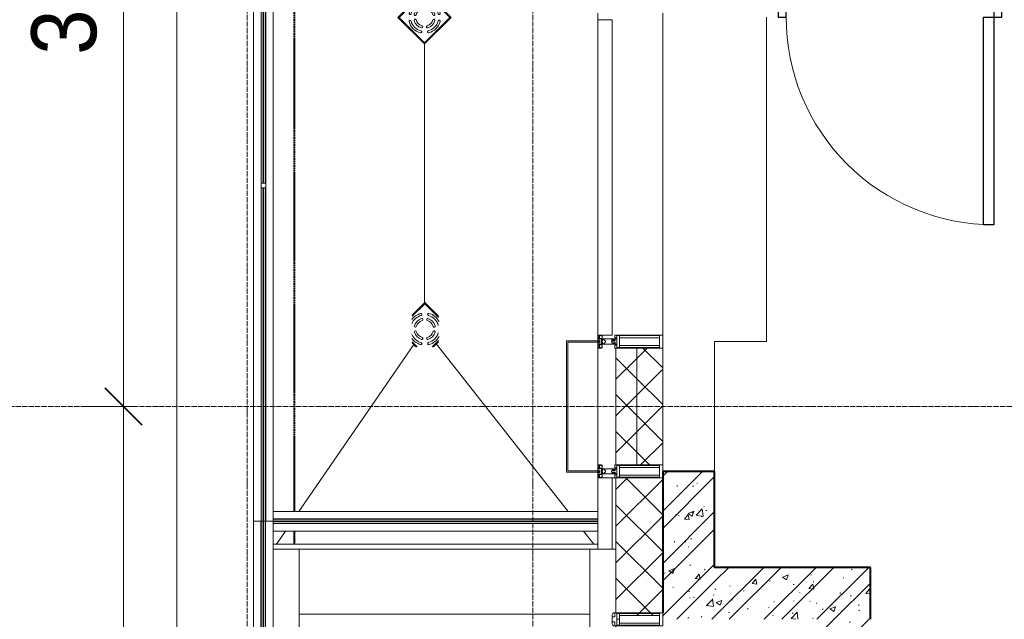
# Model space of a CAD drawing. Header units: millimetres. Extents: x 5617 to 101473, y 7718 to 212653.
# Tile 14 of 66: x 26655 to 30445, y 25480 to 27790. Entities that reach past the tile are written whole.
import ezdxf

# ---------------------------------------------------------------- set-up
doc = ezdxf.new("R2010")
doc.units = ezdxf.units.MM
for name, pattern in [('ADSK_Линия сетки', [25, 20, -2.5, 0, -2.5]), ('Линия сетки', [25, 20, -2.5, 0, -2.5]), ('Штрих_3_1_5_', [4.5, 3, -1.5]), ('Штриховая_ш3 п1_5', [4.5, 3, -1.5])]:
    doc.linetypes.add(name, pattern=pattern)
doc.layers.add('_Разделитель помещений_', color=4, linetype='Штриховая_ш3 п1_5', lineweight=40, true_color=0x00ffff)
for name, color, linetype, lineweight in [('Арматура трубопроводов', 7, 'Continuous', 18), ('Балясины', 7, 'Continuous', 30), ('Двери', 7, 'Continuous', 18), ('Импосты витража', 7, 'Continuous', 18), ('Каркас несущий', 7, 'Continuous', 18), ('Колонны', 7, 'Continuous', 18), ('Ограждение', 7, 'Continuous', 18), ('Оси', 7, 'Continuous', 9), ('Панели витража', 7, 'Continuous', 18), ('Перекрытия', 7, 'Continuous', 18), ('Поручни', 7, 'Continuous', 18), ('Размеры', 7, 'Continuous', 9), ('Размеры-100', 7, 'Continuous', 9), ('Сантехнические приборы', 7, 'Continuous', 18), ('Стены', 7, 'Continuous', 18), ('Стены разрез', 7, 'Continuous', 40), ('Стены штриховка', 7, 'Continuous', 40), ('Элементы узлов', 7, 'Continuous', 18)]:
    doc.layers.add(name, color=color, linetype=linetype, lineweight=lineweight)
doc.styles.add('Arial', font='arial.ttf', dxfattribs={"width": 0.9, "height": 250})
doc.dimstyles.new('Основной_2_5_мм', dxfattribs={"dimscale": 304.8, "dimtxt": 255.06485, "dimasz": 0.463911, "dimexe": 0.492126, "dimexo": 0.492126, "dimgap": 0.098425, "dimtad": 1, "dimdec": 0, "dimdsep": 46, "dimtxsty": 'Arial', "dimblk1": 'OBLIQUE', "dimblk2": 'OBLIQUE', "dimsah": 1, "dimcen": 0.09, "dimdle": 0.492126, "dimazin": 2, "dimtfac": 1, "dimtdec": 4, "dimtix": 1, "dimtmove": 0, "dimatfit": 3, "dimfxl": 1, "dimtvp": 1, "dimtolj": 1, "dimtzin": 0, "dimlwd": 20, "dimlwe": 20, "dimarcsym": 2})
pattern_1 = [(50, (0, 0), (218.62117, -19.1268), [22.86, -251.46]), (355, (0, 0), (-42.29187, 229.2684), [18.288, -201.168]), (100.451, (18.22, -1.6), (176.33107, 210.13963), [19.428, -213.708]), (46.184, (0, 60.96), (325.29495, -50.45164), [34.29, -377.19]), (96.636, (27.1, 56.76), (284.883, 296.9127), [29.142, -320.562]), (351.184, (0, 60.96), (284.8858, 296.9107), [27.432, -301.752]), (21, (30.48, 45.72), (181.93753, -122.71832), [22.86, -251.46]), (326, (30.48, 45.72), (74.16223, 221.0262), [18.288, -201.168]), (71.451, (45.64, 35.5), (256.10035, 98.30526), [19.428, -213.708]), (37.5, (0, 0), (3.70639, 101.465895), [3.353, -195.377, 3.353, -200.863, -201.93]), (37.5, (0, 0), (3.70639, 101.465895), [-402.946, 3.353, -198.577]), (7.5, (0, 0), (80.18358, 120.21653), [3.353, -113.081, 3.353, -190.805, -76.962]), (7.5, (0, 0), (80.18358, 120.21653), [-310.591, 3.353, -73.609]), (327.5, (-67.97, 0), (162.708646, -6.87497), [3.353, -72.847, 3.353, -234.391, -315.468]), (327.5, (-67.97, 0), (162.708646, -6.87497), [-313.944, 3.353, -312.115]), (317.5, (-98.45, 0), (177.75468, 30.51183), [3.353, -95.707, 3.353, -154.534, -224.028]), (317.5, (-98.45, 0), (177.75468, 30.51183), [-256.946, 3.353, -220.675])]
pattern_2 = [(45, (0, 0), (-101.02788, 101.02788), []), (45, (67.35, 0), (-101.02788, 101.02788), [])]
pattern_3 = [(45, (0, 0), (-70.71068, 70.71068), []), (135, (0, 0), (-70.71068, -70.71068), [])]

# ---------------------------------------------------------------- blocks, each defined once
blk = doc.blocks.new('A_DOR_Door - Вн_3_Одинарная_900x2100-3051796-МКСС_К4_L19_64_800_')
at = {"layer": 'Двери', "color": 253, "lineweight": 30, "true_color": 0xaaaaaa}
for p, q in [((-400, 50), (-400, 850)), ((-400, 850), (-360, 850)), ((-400, 50), (-400, 850)), ((-360, 850), (-360, 50)), ((-430, 50), (-430, -20)), ((-400, 50), (-430, 50)), ((-360, 50), (-400, 50)), ((-400, -20), (-400, 50)), ((430, 50), (400, 50)), ((400, 50), (400, -20)), ((430, -20), (430, 50)), ((-430, -20), (-400, -20)), ((400, -20), (430, -20))]:
    blk.add_line(p, q, dxfattribs=at)
at = {"layer": 'Двери', "color": 254, "lineweight": 9, "true_color": 0xd4d4d4}
blk.add_arc((-400, 50), 800, 360, 90, dxfattribs=at)
blk = doc.blocks.new('135_SLK_K4_AR_rvt-1-МКСС_К4_L19_64_800_')
at = {"layer": 'Стены разрез', "lineweight": 9, "true_color": 0xaaaaaa}
h = blk.add_hatch(dxfattribs=at)
h.set_pattern_fill('FP_1', color=253, style=0, pattern_type=2)
h.set_pattern_definition(pattern_1)
h.paths.add_polyline_path([(105049.8, 25480), (105049.8, 26050), (104849.8, 26050), (104850, 25480), (104991.8, 25480)])
h = blk.add_hatch(dxfattribs=at)
h.set_pattern_fill('FP_2', color=253, style=0, pattern_type=2)
h.set_pattern_definition(pattern_2)
h.paths.add_polyline_path([(105049.8, 25480), (105049.8, 26050), (104849.8, 26050), (104850, 25480), (104991.8, 25480)])
h = blk.add_hatch(dxfattribs=at)
h.set_pattern_fill('FP_1', color=253, style=0, pattern_type=2)
h.set_pattern_definition(pattern_1)
h.paths.add_polyline_path([(105450, 25480), (105650, 25480), (105650, 25680), (105049.8, 25680), (105049.8, 25480)])
h = blk.add_hatch(dxfattribs=at)
h.set_pattern_fill('FP_2', color=253, style=0, pattern_type=2)
h.set_pattern_definition(pattern_2)
h.paths.add_polyline_path([(105450, 25480), (105650, 25480), (105650, 25680), (105049.8, 25680), (105049.8, 25480)])
h = blk.add_hatch(dxfattribs=at)
h.set_pattern_fill('FP_1', color=253, style=0, pattern_type=2)
h.set_pattern_definition(pattern_1)
h.paths.add_polyline_path([(105450, 23900), (105650, 23900), (105650, 25480), (105450, 25480), (105450, 24150)])
h = blk.add_hatch(dxfattribs=at)
h.set_pattern_fill('FP_2', color=253, style=0, pattern_type=2)
h.set_pattern_definition(pattern_2)
h.paths.add_polyline_path([(105450, 23900), (105650, 23900), (105650, 25480), (105450, 25480), (105450, 24150)])
at = {"layer": '_Разделитель помещений_', "color": 131, "linetype": 'Штрих_3_1_5_', "true_color": 0xaaffff}
for p, q in [((103432.5, 25895), (103432.5, 32817.5)), ((103432.5, 25770), (103432.5, 25820))]:
    blk.add_line(p, q, dxfattribs=at)
at = {"layer": 'Перекрытия', "color": 253, "true_color": 0xaaaaaa}
for p, q in [((105249.8, 27800), (105249.8, 26550)), ((105249.8, 26550), (105049.8, 26550)), ((105049.8, 26550), (105049.8, 26050))]:
    blk.add_line(p, q, dxfattribs=at)
at = {"layer": 'Стены разрез', "color": 253, "true_color": 0xaaaaaa}
for p, q in [((104849.8, 26050), (104849.8, 25505)), ((105049.8, 26050), (104849.8, 26050)), ((105049.8, 25680), (105049.8, 26050)), ((105650, 25680), (105049.8, 25680)), ((105650, 25480), (105650, 25680))]:
    blk.add_line(p, q, dxfattribs=at)
at = {"layer": 'Двери', "color": 253, "lineweight": 18, "true_color": 0xaaaaaa, "rotation": 180}
blk.add_blockref('A_DOR_Door - Вн_3_Одинарная_900x2100-3051796-МКСС_К4_L19_64_800_', (105725, 27850), dxfattribs=at)
blk = doc.blocks.new('Ограждение - 18Lx18W-7431883-МКСС_К4_L19_64_800_')
at = {"layer": 'Балясины', "color": 253, "lineweight": 5, "true_color": 0xaaaaaa}
for p, q in [((9, 9), (-9, 9)), ((-9, 9), (-9, -9)), ((9, -9), (9, 9)), ((-9, -9), (9, -9))]:
    blk.add_line(p, q, dxfattribs=at)
blk = doc.blocks.new('Ограждение - Ограждение-5832938-МКСС_К4_L19_64_800_')
at = {"layer": 'Ограждение', "lineweight": 5}
h = blk.add_hatch(color=256, dxfattribs=at)
h.paths.add_polyline_path([(20554, 10458), (20562, 10458), (20562, 11741.8), (20554, 11740.9), (20554, 10545)])
h.paths.add_polyline_path([(20562, 11759.8), (20562, 13034.7), (20554, 13034.7), (20554, 11759.8)])
h.paths.add_polyline_path([(20562, 13052.7), (20562, 14336.5), (20554, 14336.5), (20554, 13052.7)])
h = blk.add_hatch(color=256, dxfattribs=at)
h.paths.add_polyline_path([(20563, 10458), (20571, 10458), (20571, 11741.8), (20563, 11740.9), (20563, 10545)])
h.paths.add_polyline_path([(20571, 11759.8), (20571, 13034.7), (20563, 13034.7), (20563, 11759.8)])
h.paths.add_polyline_path([(20571, 13052.7), (20571, 14336.5), (20563, 14336.5), (20563, 13052.7)])
at = {"layer": 'Поручни', "color": 253, "lineweight": 5, "true_color": 0xaaaaaa}
for p, q in [((20525, 10458), (20525, 14336.5)), ((20525, 14336.5), (20553.5, 14336.5)), ((20553.5, 13052.7), (20553.5, 14336.5)), ((20562, 14336.5), (20554, 14336.5)), ((20554, 14336.5), (20554, 13052.7)), ((20562, 13052.7), (20562, 14336.5)), ((20562, 14336.5), (20563, 14336.5)), ((20571, 14336.5), (20563, 14336.5)), ((20563, 14336.5), (20563, 13052.7)), ((20571, 13052.7), (20571, 14336.5)), ((20571.5, 13052.7), (20571.5, 14336.5)), ((20571.5, 14336.5), (20600, 14336.5)), ((20600, 14336.5), (20600, 10495)), ((20553.5, 11759.8), (20553.5, 13034.7)), ((20554, 13034.7), (20554, 11759.8)), ((20562, 11759.8), (20562, 13034.7)), ((20563, 13034.7), (20563, 11759.8)), ((20571, 11759.8), (20571, 13034.7)), ((20571.5, 11759.8), (20571.5, 13034.7)), ((20553.5, 10458), (20553.5, 11740.9)), ((20554, 11740.9), (20554, 10458)), ((20562, 10458), (20562, 11740.9)), ((20563, 11740.9), (20563, 10458)), ((20571, 10458), (20571, 11740.9)), ((20571.5, 10458), (20571.5, 11740.9)), ((20553.5, 10458), (20525, 10458)), ((20554, 10458), (20562, 10458)), ((20563, 10458), (20562, 10458)), ((20563, 10458), (20571, 10458)), ((20600, 10458), (20571.5, 10458))]:
    blk.add_line(p, q, dxfattribs=at)
at = {"rotation": 180}
for p in [(20562.5, 13043.7), (20562.5, 11750.8)]:
    blk.add_blockref('Ограждение - 18Lx18W-7431883-МКСС_К4_L19_64_800_', p, dxfattribs=at)
blk = doc.blocks.new('Rectangular Mullion - R_StandardFrame_50Wx250H-5861662-МКСС_К4_L19_64_800_')
at = {"layer": 'Импосты витража', "color": 253, "lineweight": 5, "true_color": 0xaaaaaa}
for p, q in [((104600, 26052.5), (104600, 26547.5)), ((104850, 26525), (104850, 26550)), ((104600, 26025), (104600, 26047.5)), ((104850, 26050), (104850, 26075))]:
    blk.add_line(p, q, dxfattribs=at)
blk = doc.blocks.new('Rectangular Mullion - 50Wx250H-2623690-МКСС_К4_L19_64_800_')
at = {"layer": 'Элементы узлов', "color": 253, "lineweight": 5, "true_color": 0xaaaaaa}
for p, q in [((-25, 65.2), (-25, 250)), ((-25, 250), (0, 250)), ((-23, 237.3), (0, 237.3)), ((-23, 237.3), (-23, 73.6)), ((-14.9, 84), (-14.9, 237.3)), ((25, 250), (0, 250)), ((23, 237.3), (0, 237.3)), ((14.9, 84), (14.9, 237.3)), ((23, 237.3), (23, 73.6)), ((25, 65.2), (25, 250)), ((0, 84), (-23, 84)), ((0, 84), (23, 84)), ((-14, 65.2), (-25, 65.2)), ((-0.5, 73.6), (-23, 73.6)), ((-14, 71.3), (-14, 65.2)), ((-10, 71.3), (-14, 71.3)), ((-10, 53), (-10, 71.3)), ((-8.7, 53), (-10, 53)), ((-10, 53), (-10, 17)), ((-8.7, 53), (-7, 54.7)), ((-7, 65.2), (-5.9, 67.3)), ((-7, 65.2), (-7, 54.7)), ((-4.1, 67.3), (-5.9, 67.3)), ((-4.1, 67.3), (-2.9, 65.1)), ((-2.9, 65.1), (-2.9, 54.6)), ((-1.3, 53), (-2.9, 54.6)), ((0, 53), (-1.3, 53)), ((0, 53), (1.3, 53)), ((0.5, 73.6), (23, 73.6)), ((1.3, 53), (2.9, 54.6)), ((4.1, 67.3), (2.9, 65.1)), ((2.9, 65.1), (2.9, 54.6)), ((4.1, 67.3), (5.9, 67.3)), ((7, 65.2), (5.9, 67.3)), ((7, 65.2), (7, 54.7)), ((8.7, 53), (7, 54.7)), ((8.7, 53), (10, 53)), ((10, 71.3), (14, 71.3)), ((10, 53), (10, 71.3)), ((10, 53), (10, 17)), ((14, 71.3), (14, 65.2)), ((14, 65.2), (25, 65.2)), ((-23.8, 14.6), (-25, 14.2)), ((-25, 0), (-25, 14.2)), ((-22.3, 17), (-23.8, 17)), ((-23.8, 17), (-23.8, 14.6)), ((-22.5, 10.6), (-23.8, 14.6)), ((-22.5, 10.6), (-23.7, 9.9)), ((-23.7, 1.3), (-23.7, 9.9)), ((-23.7, 1.3), (-11.8, 1.3)), ((-23.2, 10.2), (-22.5, 8)), ((-22.5, 8), (-22.5, 4.5)), ((-21.3, 4.5), (-22.5, 4.5)), ((-22.3, 17), (-22.3, 16)), ((-22.3, 16), (-21.3, 16)), ((-19, 17.6), (-21.3, 16)), ((-21.3, 4.5), (-21.3, 6.5)), ((-21.3, 6.5), (-14.2, 6.5)), ((-18.4, 16.6), (-19, 17.6)), ((-7.4, 16.6), (-18.4, 16.6)), ((-14.2, 6.5), (-14.2, 4.5)), ((-13.2, 4.5), (-14.2, 4.5)), ((-13.2, 4.5), (-12.2, 7.2)), ((-12.7, 7.6), (-11.3, 11.4)), ((-12.7, 7.6), (-11.8, 6.9)), ((-12.2, 9), (-12.2, 14.8)), ((-12.2, 14.8), (0, 14.8)), ((-11.8, 1.3), (-11.8, 6.9)), ((-10.5, 11.2), (-11.3, 11.4)), ((-10.5, 1.5), (-10.5, 11.2)), ((-4.8, 1.5), (-10.5, 1.5)), ((-10, 17), (-7.5, 17)), ((-8.5, 23), (-1.5, 30)), ((-8.5, 18.5), (-8.5, 23)), ((-7.5, 18.5), (-8.5, 18.5)), ((-7.5, 17), (-7.5, 18.5)), ((-7.4, 18), (-7.4, 16.6)), ((-2.6, 18), (-7.4, 18)), ((0, 8), (-4.8, 8)), ((-4.8, 1.5), (-4.8, 8)), ((-2.6, 18), (-2.6, 16.8)), ((-2.6, 16.8), (0, 16.8)), ((-1.5, 30), (0, 30)), ((1.5, 30), (0, 30)), ((2.6, 16.8), (0, 16.8)), ((0, 14.8), (0, 16.8)), ((0, 14.8), (0, 16.8)), ((12.2, 14.8), (0, 14.8)), ((0, 0), (0, 8)), ((0, 8), (4.8, 8)), ((0, 0), (0, 8)), ((8.5, 23), (1.5, 30)), ((2.6, 18), (2.6, 16.8)), ((2.6, 18), (7.4, 18)), ((4.8, 1.5), (4.8, 8)), ((4.8, 1.5), (10.5, 1.5)), ((7.4, 18), (7.4, 16.6)), ((7.4, 16.6), (18.4, 16.6)), ((7.5, 18.5), (8.5, 18.5)), ((7.5, 17), (7.5, 18.5)), ((10, 17), (7.5, 17)), ((8.5, 18.5), (8.5, 23)), ((10.5, 11.2), (11.3, 11.4)), ((10.5, 1.5), (10.5, 11.2)), ((12.7, 7.6), (11.3, 11.4)), ((12.7, 7.6), (11.8, 6.9)), ((11.8, 1.3), (11.8, 6.9)), ((23.7, 1.3), (11.8, 1.3)), ((12.2, 9), (12.2, 14.8)), ((13.2, 4.5), (12.2, 7.2)), ((13.2, 4.5), (14.2, 4.5)), ((21.3, 6.5), (14.2, 6.5)), ((14.2, 6.5), (14.2, 4.5)), ((18.4, 16.6), (19, 17.6)), ((19, 17.6), (21.3, 16)), ((22.3, 16), (21.3, 16)), ((21.3, 4.5), (21.3, 6.5)), ((21.3, 4.5), (22.5, 4.5)), ((22.3, 17), (22.3, 16)), ((22.3, 17), (23.8, 17)), ((22.5, 10.6), (23.8, 14.6)), ((22.5, 10.6), (23.7, 9.9)), ((23.2, 10.2), (22.5, 8)), ((22.5, 8), (22.5, 4.5)), ((23.7, 1.3), (23.7, 9.9)), ((23.8, 17), (23.8, 14.6)), ((23.8, 14.6), (25, 14.2)), ((25, 0), (25, 14.2)), ((-25, 0), (0, 0)), ((25, 0), (0, 0))]:
    blk.add_line(p, q, dxfattribs=at)
for centre, start, end in [((-0.5, 73.1), 360, 90), ((0.5, 73.1), 90, 180)]:
    blk.add_arc(centre, 0.5, start, end, dxfattribs=at)
blk = doc.blocks.new('System Panel - A_PAN_Glass-7493421-МКСС_К4_L19_64_800_')
at = {"layer": 'Панели витража', "color": 253, "lineweight": 5, "true_color": 0xaaaaaa}
for p, q in [((607.5, 55), (-607.5, 55)), ((-607.5, 55), (-607.5, 0)), ((607.5, 0), (607.5, 55)), ((-607.5, 0), (607.5, 0))]:
    blk.add_line(p, q, dxfattribs=at)
blk = doc.blocks.new('Rectangular Mullion - R_StandardFrame_50Wx250H-V67-МКСС_К4_L19_64_800_')
at = {"layer": 'Импосты витража', "color": 253, "lineweight": 5, "true_color": 0xaaaaaa}
for p, q in [((104600, 27790), (104600, 27815)), ((104850, 26550), (104850, 27815)), ((104600, 26552.5), (104600, 26575))]:
    blk.add_line(p, q, dxfattribs=at)
blk = doc.blocks.new('A_SLK_PAN_Type1 - Прямой тип панели-6537337-МКСС_К4_L19_64_800_')
at = {"layer": 'Колонны', "lineweight": 5}
for p, q in [((-252.5, 120), (252.5, 120)), ((-252.5, 0), (-252.5, 120)), ((-247.5, 115), (-247.5, 0)), ((247.5, 115), (-247.5, 115)), ((247.5, 0), (247.5, 115)), ((252.5, 120), (252.5, 0)), ((-247.5, 0), (-252.5, 0)), ((252.5, 0), (247.5, 0))]:
    blk.add_line(p, q, dxfattribs=at)
blk = doc.blocks.new('HL_RU_balcony and terrace drain_HL5100T-A-200505 - HL_Трап для балконов и террас_HL5100T-7525323-МКСС_К4_L19_64_800_')
at = {"layer": 'Арматура трубопроводов', "color": 253, "lineweight": 5, "true_color": 0xaaaaaa}
for centre, radius, start, end in [((-29, 50.2), 4, 119.9633, 299.9633), ((0, 0), 62, 72.513, 119.9633), ((0, 0), 54, 60.0367, 119.9633), ((0, 0), 42, 62.1245, 117.8755), ((0, 0), 62, 150.0367, 189.0812), ((0, 0), 54, 150.0367, 203.4675), ((-50.2, 29), 4, 330.0367, 150.0367), ((0, 0), 42, 152.1245, 207.8755), ((-33.6, 17.8), 4, 332.1245, 152.1245), ((0, 0), 34, 152.1245, 207.8755), ((-17.8, 33.6), 4, 117.8755, 297.8755), ((0, 0), 34, 62.1245, 117.8755), ((17.8, 33.6), 4, 242.1245, 62.1245), ((33.6, 17.8), 4, 27.8755, 207.8755), ((0, 0), 34, 332.1245, 27.8755), ((0, 0), 42, 332.1245, 27.8755), ((0, 0), 54, 330.0367, 29.9633), ((0, 0), 62, 330.0367, 17.487), ((-33.6, -17.8), 4, 207.8755, 27.8755), ((-17.8, -33.6), 4, 62.1245, 242.1245), ((0, 0), 42, 242.1245, 297.8755), ((0, 0), 34, 242.1245, 297.8755), ((17.8, -33.6), 4, 297.8755, 117.8755), ((33.6, -17.8), 4, 152.1245, 332.1245), ((50.2, -29), 4, 150.0367, 330.0367), ((0, 0), 54, 247.4381, 299.9633), ((0, 0), 62, 260.9188, 299.9633), ((29, -50.2), 4, 299.9633, 119.9633)]:
    blk.add_arc(centre, radius, start, end, dxfattribs=at)
at = {"layer": 'Сантехнические приборы', "color": 253, "lineweight": 5, "true_color": 0xaaaaaa}
for p, q in [((-72.5, 3.6), (-72.5, 72.5)), ((2.7, 72.5), (-72.5, 72.5)), ((-70, 70), (-70, 1.1)), ((-70, 70), (5.2, 70)), ((6.2, 69), (-69, 69)), ((-69, 69), (-69, 0.1)), ((69, -28.1), (69, 6.2)), ((70, -27.1), (70, 5.2)), ((72.5, 2.7), (72.5, -24.6)), ((0.1, -69), (28.1, -69)), ((1.1, -70), (27.1, -70)), ((24.6, -72.5), (3.6, -72.5))]:
    blk.add_line(p, q, dxfattribs=at)
blk = doc.blocks.new('HL_RU_balcony and terrace drain_HL5100T-A-200505 - HL_Трап для балконов и террас_HL5100T-V73-МКСС_К4_L19_64_800_')
at = {"layer": 'Арматура трубопроводов', "color": 253, "lineweight": 5, "true_color": 0xaaaaaa}
for centre, radius, start, end in [((-29, 50.2), 4, 119.9633, 299.9633), ((0, 0), 62, 60.0367, 119.9633), ((0, 0), 54, 60.0367, 119.9633), ((0, 0), 42, 62.1245, 117.8755), ((29, 50.2), 4, 240.0367, 60.0367), ((0, 0), 62, 150.0367, 209.9633), ((0, 0), 54, 150.0367, 209.9633), ((-50.2, 29), 4, 330.0367, 150.0367), ((0, 0), 42, 152.1245, 207.8755), ((-33.6, 17.8), 4, 332.1245, 152.1245), ((0, 0), 34, 152.1245, 207.8755), ((-17.8, 33.6), 4, 117.8755, 297.8755), ((0, 0), 34, 62.1245, 117.8755), ((17.8, 33.6), 4, 242.1245, 62.1245), ((33.6, 17.8), 4, 27.8755, 207.8755), ((0, 0), 34, 332.1245, 27.8755), ((0, 0), 42, 332.1245, 27.8755), ((50.2, 29), 4, 29.9633, 209.9633), ((0, 0), 54, 330.0367, 29.9633), ((0, 0), 62, 330.0367, 29.9633), ((-50.2, -29), 4, 209.9633, 29.9633), ((-33.6, -17.8), 4, 207.8755, 27.8755), ((-17.8, -33.6), 4, 62.1245, 242.1245), ((0, 0), 42, 242.1245, 297.8755), ((0, 0), 34, 242.1245, 297.8755), ((17.8, -33.6), 4, 297.8755, 117.8755), ((33.6, -17.8), 4, 152.1245, 332.1245), ((50.2, -29), 4, 150.0367, 330.0367), ((-29, -50.2), 4, 60.0367, 240.0367), ((0, 0), 62, 240.0367, 299.9633), ((0, 0), 54, 240.0367, 299.9633), ((29, -50.2), 4, 299.9633, 119.9633)]:
    blk.add_arc(centre, radius, start, end, dxfattribs=at)
at = {"layer": 'Сантехнические приборы', "color": 253, "lineweight": 5, "true_color": 0xaaaaaa}
for p, q in [((-72.5, -72.5), (-72.5, 72.5)), ((72.5, 72.5), (-72.5, 72.5)), ((-70, 70), (-70, -70)), ((-70, 70), (70, 70)), ((69, 69), (-69, 69)), ((-69, 69), (-69, -69)), ((69, -69), (69, 69)), ((70, -70), (70, 70)), ((72.5, 72.5), (72.5, -72.5)), ((72.5, -72.5), (-72.5, -72.5)), ((-70, -70), (70, -70)), ((-69, -69), (69, -69))]:
    blk.add_line(p, q, dxfattribs=at)
for start, end in [(90, 90.7572), (88.3783, 90), (179.2428, 181.6217), (358.3783, 1.6217), (268.3783, 270), (270, 271.6217)]:
    blk.add_arc((0, 0), 72.9, start, end, dxfattribs=at)
blk = doc.blocks.new('Ограждение - Ограждение-7576276-МКСС_К4_L19_64_800_')
at = {"layer": 'Ограждение', "lineweight": 5}
for points in [[(21850, 10458), (21850, 10466), (20600, 10466), (20600, 10458), (21704.8, 10458)], [(21850, 10449), (21850, 10457), (20600, 10457), (20600, 10449), (21704.8, 10449)]]:
    blk.add_hatch(color=256, dxfattribs=at).paths.add_polyline_path(points)
at = {"layer": 'Поручни', "color": 253, "lineweight": 5, "true_color": 0xaaaaaa}
for p, q in [((20600, 10495), (21850, 10495)), ((20600, 10466.5), (20600, 10495)), ((20600, 10466.5), (21850, 10466.5)), ((21850, 10466), (20600, 10466)), ((20600, 10466), (20600, 10458)), ((21850, 10458), (21850, 10466)), ((20600, 10457), (20600, 10458)), ((20600, 10458), (21850, 10458)), ((21850, 10457), (20600, 10457)), ((20600, 10457), (20600, 10449)), ((20600, 10449), (21850, 10449)), ((20600, 10448.5), (21850, 10448.5)), ((20600, 10420), (20600, 10448.5)), ((21850, 10449), (21850, 10457)), ((21850, 10420), (20600, 10420))]:
    blk.add_line(p, q, dxfattribs=at)
blk = doc.blocks.new('Ограждение - Ограждение-7576278-МКСС_К4_L19_64_800_')
at = {"layer": 'Ограждение', "lineweight": 5}
for points in [[(20561.8, 8577), (20561.8, 10458), (20553.8, 10458), (20553.8, 8577)], [(20570.8, 8577), (20570.8, 10458), (20562.8, 10458), (20562.8, 8577)]]:
    blk.add_hatch(color=256, dxfattribs=at).paths.add_polyline_path(points)
at = {"layer": 'Поручни', "color": 253, "lineweight": 5, "true_color": 0xaaaaaa}
for p, q in [((20524.8, 10458), (20524.8, 8577)), ((20524.8, 10458), (20553.3, 10458)), ((20553.3, 10458), (20553.3, 8577)), ((20561.8, 10458), (20553.8, 10458)), ((20553.8, 10458), (20553.8, 8577)), ((20561.8, 8577), (20561.8, 10458)), ((20561.8, 10458), (20562.8, 10458)), ((20570.8, 10458), (20562.8, 10458)), ((20562.8, 10458), (20562.8, 8577)), ((20570.8, 8577), (20570.8, 10458)), ((20571.3, 10458), (20571.3, 8577)), ((20571.3, 10458), (20599.8, 10458)), ((20599.8, 10350), (20599.8, 10458)), ((20599.8, 8615), (20599.8, 8665)), ((20553.3, 8577), (20524.8, 8577)), ((20553.8, 8577), (20561.8, 8577)), ((20562.8, 8577), (20561.8, 8577)), ((20562.8, 8577), (20570.8, 8577)), ((20599.8, 8577), (20571.3, 8577))]:
    blk.add_line(p, q, dxfattribs=at)
blk = doc.blocks.new('202_Перемычка_Уголок равнополочный - 202_Перемычка_Уголок равнополочный-7307855-МКСС_К4_L19_64_800_')
at = {"layer": 'Каркас несущий', "color": 253, "lineweight": 5, "true_color": 0xaaaaaa}
for p, q in [((-842.5, -50), (-842.5, 50)), ((-842.5, 50), (842.5, 50)), ((842.5, 50), (842.5, -50)), ((842.5, -50), (-842.5, -50))]:
    blk.add_line(p, q, dxfattribs=at)
blk = doc.blocks.new('202_Перемычка_Уголок равнополочный - 202_Перемычка_Уголок равнополочный-7460173-МКСС_К4_L19_64_800_')
at = {"layer": 'Каркас несущий', "color": 253, "lineweight": 5, "true_color": 0xaaaaaa}
for p, q in [((-842.5, -50), (-842.5, 50)), ((-842.5, 50), (842.5, 50)), ((842.5, 50), (842.5, -50)), ((547.5, -50), (-842.5, -50)), ((842.5, -50), (597.5, -50))]:
    blk.add_line(p, q, dxfattribs=at)
blk = doc.blocks.new('Rectangular Mullion - 50Wx250H-3927046-МКСС_К4_L19_64_800_')
at = {"layer": 'Элементы узлов', "color": 253, "lineweight": 5, "true_color": 0xaaaaaa}
for p, q in [((0, 250), (-25, 250)), ((-25, 250), (-25, 237.3)), ((-25, 65.2), (-25, 250)), ((-25, 250), (0, 250)), ((-23, 237.3), (0, 237.3)), ((-23, 237.3), (0, 237.3)), ((-23, 237.3), (-23, 73.6)), ((0, 237.3), (-14.9, 237.3)), ((-14.9, 237.3), (-14.9, 84)), ((-14.9, 84), (-14.9, 237.3)), ((25, 250), (0, 250)), ((25, 250), (0, 250)), ((14.9, 237.3), (0, 237.3)), ((0, 237.3), (23, 237.3)), ((23, 237.3), (0, 237.3)), ((14.9, 84), (14.9, 237.3)), ((14.9, 84), (14.9, 237.3)), ((23, 237.3), (23, 73.6)), ((25, 237.3), (25, 250)), ((25, 65.2), (25, 250)), ((0, 84), (-23, 84)), ((-23, 84), (-23, 73.6)), ((0, 84), (-23, 84)), ((-14.9, 84), (0, 84)), ((0, 84), (14.9, 84)), ((23, 84), (0, 84)), ((0, 84), (0, 73.6)), ((0, 84), (23, 84)), ((0, 73.6), (0, 84)), ((23, 73.6), (23, 84)), ((-25, 73.6), (-25, 65.2)), ((-25, 65.2), (-25, 60.2)), ((-10, 65.2), (-25, 65.2)), ((-25, 65.2), (-25, 60.2)), ((-25, 65.2), (-10, 65.2)), ((-10, 65.2), (-25, 65.2)), ((-23, 73.6), (0, 73.6)), ((0, 73.6), (-23, 73.6)), ((-0.5, 73.6), (-23, 73.6)), ((-10, 55), (-14, 55)), ((-14, 55), (-10, 55)), ((-10, 55), (-10, 65.2)), ((-10, 65.2), (-10, 55)), ((-10, 55), (-10, 65.2)), ((-10, 55), (0, 55)), ((0, 55), (-10, 55)), ((0, 73.6), (23, 73.6)), ((23, 73.6), (0, 73.6)), ((0, 55), (10, 55)), ((0, 55), (10, 55)), ((0.5, 73.6), (23, 73.6)), ((10, 65.2), (10, 55)), ((25, 65.2), (10, 65.2)), ((10, 55), (10, 65.2)), ((10, 65.2), (25, 65.2)), ((10, 65.2), (25, 65.2)), ((10, 55), (10, 65.2)), ((10, 55), (14, 55)), ((10, 55), (14, 55)), ((25, 65.2), (25, 73.6)), ((25, 65.2), (25, 60.2)), ((25, 60.2), (25, 65.2))]:
    blk.add_line(p, q, dxfattribs=at)
for centre, start, end in [((-14, 69.1), 218.9723, 270), ((-14, 69.1), 218.9723, 270), ((-14, 69.1), 218.9723, 270), ((14, 69.1), 270, 321.0277), ((14, 69.1), 270, 321.0277), ((14, 69.1), 270, 321.0277)]:
    blk.add_arc(centre, 14.1, start, end, dxfattribs=at)
blk = doc.blocks.new('Rectangular Mullion - R_InvisibleFrame_50Wx250H-7235172-МКСС_К4_L19_64_800_')
at = {"layer": 'Импосты витража', "color": 253, "lineweight": 5, "true_color": 0xaaaaaa}
for p, q in [((-25, -237.3), (-25, -73.6)), ((25, -73.6), (25, -237.3))]:
    blk.add_line(p, q, dxfattribs=at)
blk = doc.blocks.new('135_SLK_K4_AR_FCD_rvt-1-МКСС_К4_L19_64_800_')
at = {"layer": 'Стены разрез', "lineweight": 5, "true_color": 0xaaaaaa}
h = blk.add_hatch(dxfattribs=at)
h.set_pattern_fill('FP_4', color=253, style=0, pattern_type=2)
h.set_pattern_definition(pattern_3)
h.paths.add_polyline_path([(104750, 26075), (104750, 26525), (104670, 26525), (104670, 26075)])
h = blk.add_hatch(dxfattribs=at)
h.set_pattern_fill('FP_4', color=253, style=0, pattern_type=2)
h.set_pattern_definition(pattern_3)
h.paths.add_polyline_path([(104850, 26075), (104850, 26525), (104750, 26525), (104750, 26075)])
h = blk.add_hatch(dxfattribs=at)
h.set_pattern_fill('FP_4', color=253, style=0, pattern_type=2)
h.set_pattern_definition(pattern_3)
h.paths.add_polyline_path([(104837.3, 25494.9), (104837.3, 25505), (104850, 25505), (104850, 26025), (104670, 26025), (104670, 25505), (104673.6, 25505), (104673.6, 25503), (104684, 25503), (104684, 25494.9), (104785.9, 25494.9)])
at = {"layer": 'Перекрытия', "color": 253, "lineweight": 5, "true_color": 0xaaaaaa}
for p, q in [((102980, 24250), (102980, 33270)), ((103932.7, 26699.8), (103932.7, 27696.8)), ((103932.7, 26694.8), (103932.7, 26696.3)), ((103449.5, 25895), (103891.2, 26538.6)), ((104486, 25895), (103978.6, 26540.6)), ((103350, 25820), (103350, 25770)), ((103363.7, 25770), (103398, 25820)), ((104584.3, 25770), (104545, 25820))]:
    blk.add_line(p, q, dxfattribs=at)
at = {"layer": 'Стены', "color": 253, "lineweight": 5, "true_color": 0xaaaaaa}
for p, q in [((103449.8, 25750), (104570, 25750)), ((104570, 25500), (103449.8, 25500)), ((103449.8, 25500), (104570, 25500))]:
    blk.add_line(p, q, dxfattribs=at)
at = {"layer": 'Стены разрез', "color": 253, "lineweight": 9, "true_color": 0xaaaaaa}
for p, q in [((104670, 26525), (104670, 26075)), ((104850, 26525), (104670, 26525)), ((104850, 26075), (104850, 26525)), ((104670, 26075), (104850, 26075)), ((104600, 26025), (104600, 25750)), ((104850, 26025), (104600, 26025)), ((104850, 25505), (104850, 26025)), ((104600, 25770), (103350, 25770)), ((103350, 25770), (103350, 25750)), ((103449.8, 25750), (104570, 25750)), ((104600, 25750), (104600, 25770))]:
    blk.add_line(p, q, dxfattribs=at)
at = {"layer": 'Стены штриховка', "color": 253, "lineweight": 9, "true_color": 0xaaaaaa}
for p, q in [((104750, 26075), (104750, 26525)), ((104655, 25750), (104655, 26025)), ((104670, 25750), (104670, 26025))]:
    blk.add_line(p, q, dxfattribs=at)
at = {"layer": 'Импосты витража', "color": 253, "lineweight": 5, "true_color": 0xaaaaaa}
for name in ['Rectangular Mullion - R_StandardFrame_50Wx250H-V67-МКСС_К4_L19_64_800_', 'Rectangular Mullion - R_StandardFrame_50Wx250H-5861662-МКСС_К4_L19_64_800_']:
    blk.add_blockref(name, (0, 0), dxfattribs=at)
for name, p, rotation in [('Rectangular Mullion - 50Wx250H-2623690-МКСС_К4_L19_64_800_', (104600, 26550), 270), ('Rectangular Mullion - 50Wx250H-2623690-МКСС_К4_L19_64_800_', (104600, 26050), 270), ('Rectangular Mullion - 50Wx250H-3927046-МКСС_К4_L19_64_800_', (104600, 25480), 269.9999999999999)]:
    blk.add_blockref(name, p, dxfattribs=dict(at, rotation=rotation))
at = {"layer": 'Импосты витража', "color": 253, "lineweight": 5, "true_color": 0xaaaaaa, "extrusion": (0, 0, -1), "rotation": 270.0000000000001}
blk.add_blockref('Rectangular Mullion - R_InvisibleFrame_50Wx250H-7235172-МКСС_К4_L19_64_800_', (-104600, 25480), dxfattribs=at)
at = {"layer": 'Каркас несущий', "color": 253, "lineweight": 5, "true_color": 0xaaaaaa}
for name, p, rotation in [('202_Перемычка_Уголок равнополочный - 202_Перемычка_Уголок равнополочный-7307855-МКСС_К4_L19_64_800_', (103399.8, 24907.5), 89.99999999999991), ('202_Перемычка_Уголок равнополочный - 202_Перемычка_Уголок равнополочный-7460173-МКСС_К4_L19_64_800_', (104620, 24907.5), 90.00000000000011)]:
    blk.add_blockref(name, p, dxfattribs=dict(at, rotation=rotation))
at = {"layer": 'Колонны', "color": 253, "lineweight": 5, "true_color": 0xaaaaaa, "rotation": 89.99999999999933}
blk.add_blockref('A_SLK_PAN_Type1 - Прямой тип панели-6537337-МКСС_К4_L19_64_800_', (104600, 26300), dxfattribs=at)
at = {"layer": 'Ограждение', "color": 253, "lineweight": 5, "true_color": 0xaaaaaa}
for name in ['Ограждение - Ограждение-5832938-МКСС_К4_L19_64_800_', 'Ограждение - Ограждение-7576276-МКСС_К4_L19_64_800_', 'Ограждение - Ограждение-7576278-МКСС_К4_L19_64_800_']:
    blk.add_blockref(name, (82750, 15400), dxfattribs=at)
at = {"layer": 'Панели витража', "color": 253, "lineweight": 5, "true_color": 0xaaaaaa, "rotation": 270}
blk.add_blockref('System Panel - A_PAN_Glass-7493421-МКСС_К4_L19_64_800_', (104600, 27182.5), dxfattribs=at)
at = {"layer": 'Сантехнические приборы', "color": 253, "lineweight": 5, "true_color": 0xaaaaaa, "rotation": 314.9999999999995}
for name, p in [('HL_RU_balcony and terrace drain_HL5100T-A-200505 - HL_Трап для балконов и террас_HL5100T-V73-МКСС_К4_L19_64_800_', (103933.1, 27798.9)), ('HL_RU_balcony and terrace drain_HL5100T-A-200505 - HL_Трап для балконов и террас_HL5100T-7525323-МКСС_К4_L19_64_800_', (103933.9, 26598.4))]:
    blk.add_blockref(name, p, dxfattribs=at)
blk = doc.blocks.new('DIMBLOCK17-МКСС_К4_L19_64_800_')
at = {"layer": 'Размеры-100', "lineweight": 40, "transparency": 16777216}
for p, q in [((27054.2, 26300), (26983.5, 26370.7)), ((27054.2, 26300), (27124.9, 26229.3)), ((27054.2, 22200), (26983.5, 22270.7)), ((27054.2, 22200), (27124.9, 22129.3))]:
    blk.add_line(p, q, dxfattribs=at)
at = {"layer": 'Размеры-100', "lineweight": 20, "transparency": 16777216}
for p, q in [((27054.2, 26300), (26904.2, 26300)), ((27054.2, 22200), (27054.2, 26300)), ((27054.2, 26300), (27104.2, 26300)), ((27054.2, 22200), (26904.2, 22200)), ((27054.2, 22200), (27104.2, 22200))]:
    blk.add_line(p, q, dxfattribs=at)
at = {"layer": 'Размеры-100', "color": 0, "lineweight": 20, "transparency": 16777216, "insert": (26699.6, 23904.7), "char_height": 250, "width": 828.765, "attachment_point": 1, "rotation": 90, "line_spacing_factor": 0.941778, "style": 'Arial'}
blk.add_mtext('4100', dxfattribs=at)
blk = doc.blocks.new('_Oblique')
at = {"color": 0, "linetype": 'ByBlock', "lineweight": -2}
blk.add_line((-0.5, -0.5), (0.5, 0.5), dxfattribs=at)
blk = doc.blocks.new('DIMBLOCK18-МКСС_К4_L19_64_800_')
at = {"layer": 'Размеры-100', "lineweight": 40, "transparency": 16777216}
for p, q in [((27054.2, 29700), (26983.5, 29770.7)), ((27054.2, 29700), (27124.9, 29629.3)), ((27054.2, 26300), (26983.5, 26370.7)), ((27054.2, 26300), (27124.9, 26229.3))]:
    blk.add_line(p, q, dxfattribs=at)
at = {"layer": 'Размеры-100', "lineweight": 20, "transparency": 16777216}
for p, q in [((27054.2, 29700), (26904.2, 29700)), ((27054.2, 26300), (27054.2, 29700)), ((27054.2, 29700), (27104.2, 29700)), ((27054.2, 26300), (26904.2, 26300)), ((27054.2, 26300), (27104.2, 26300))]:
    blk.add_line(p, q, dxfattribs=at)
at = {"layer": 'Размеры-100', "color": 0, "lineweight": 20, "transparency": 16777216, "insert": (26699.6, 27654.7), "char_height": 250, "width": 828.765, "attachment_point": 1, "rotation": 90, "line_spacing_factor": 0.941778, "style": 'Arial'}
blk.add_mtext('3400', dxfattribs=at)

msp = doc.modelspace()

# ---------------------------------------------------------------- linework, layer by layer
at = {"layer": 'Оси', "linetype": 'Линия сетки'}
for p, q in [((27530.3, 12025.7), (27530.3, 33220)), ((28630.3, 12025.7), (28630.3, 33220))]:
    msp.add_line(p, q, dxfattribs=at)
at = {"layer": 'Оси', "linetype": 'ADSK_Линия сетки'}
msp.add_line((61271.8, 26300), (24565.1, 26300), dxfattribs=at)

# ---------------------------------------------------------------- block references
at = {"lineweight": 5}
for name in ['135_SLK_K4_AR_FCD_rvt-1-МКСС_К4_L19_64_800_', '135_SLK_K4_AR_rvt-1-МКСС_К4_L19_64_800_']:
    msp.add_blockref(name, (-75719.7, 0), dxfattribs=at)

# ---------------------------------------------------------------- dimensions: what is measured, and where the dimension line sits
at = {"layer": 'Размеры', "lineweight": 20}
for base, p1, p2, override, picture, middle in [((27054.2, 29700), (26954.2, 26300), (26954.2, 29700), {"dimpost": '<>', "dimfxl": 3400}, 'DIMBLOCK18-МКСС_К4_L19_64_800_', (26896.5, 28000)), ((27054.2, 26300), (26954.2, 22200), (26954.2, 26300), {"dimpost": '<>', "dimfxl": 4100}, 'DIMBLOCK17-МКСС_К4_L19_64_800_', (26896.6, 24250))]:
    dim = msp.add_linear_dim(base=base, p1=p1, p2=p2, angle=90, dimstyle='Основной_2_5_мм', override=override, dxfattribs=at)
    dim.commit()
    dim.dimension.update_dxf_attribs({"geometry": picture, "text_midpoint": middle})

doc.saveas('drawing.dxf')
